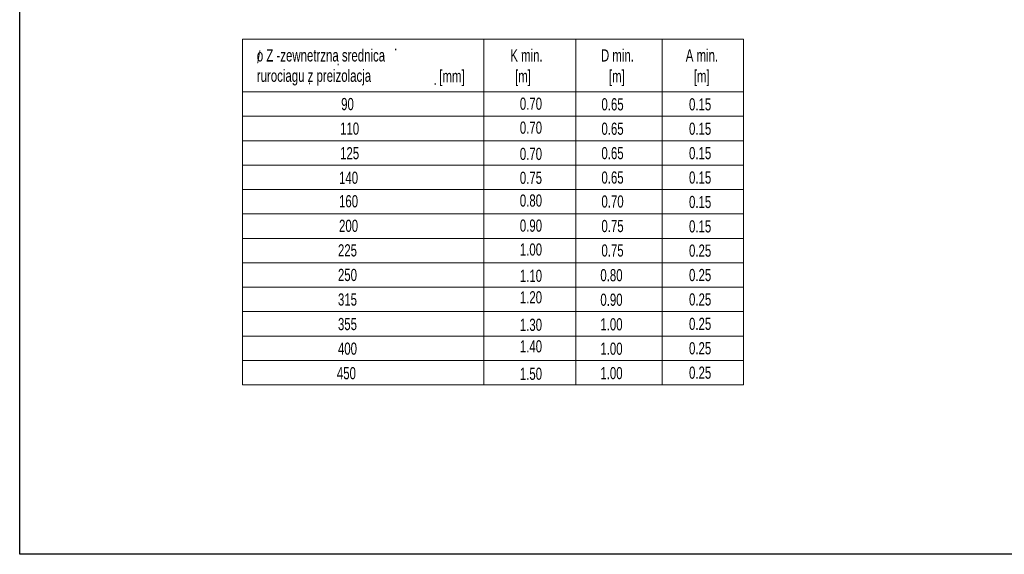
# Model space of a CAD drawing. Header units: millimetres. Extents: x -13172 to 86547, y 20 to 116183.
# Tile 34 of 52: x 4398 to 6819, y 61825 to 63139. Entities that reach past the tile are written whole.
import ezdxf

# ---------------------------------------------------------------- set-up
doc = ezdxf.new("R2010")
doc.units = ezdxf.units.MM
doc.header["$LTSCALE"] = 0.7
doc.layers.get('0').update_dxf_attribs({"lineweight": 15})
doc.layers.add('0000_NIEDRUK', color=3, linetype='Continuous', lineweight=25, plot=False)
doc.layers.add('1', color=2, linetype='Continuous')

msp = doc.modelspace()

# ---------------------------------------------------------------- linework, layer by layer
for p, q in [((4945.51, 63091.428), (4945.51, 62961.661)), ((6177.154, 63091.428), (4945.51, 63091.428)), ((5539.229, 63091.428), (5539.229, 62961.661)), ((5765.112, 63091.428), (5765.112, 62961.661)), ((5977.862, 63091.428), (5977.862, 62961.661)), ((6177.154, 62961.661), (6177.154, 63091.428)), ((4945.51, 62961.661), (6177.154, 62961.661)), ((4945.51, 62961.661), (4945.51, 62901.661)), ((5539.229, 62961.661), (5539.229, 62901.661)), ((5765.112, 62961.661), (5765.112, 62901.661)), ((5977.862, 62961.661), (5977.862, 62901.661)), ((6177.154, 62961.661), (6177.154, 62901.661)), ((4945.51, 62901.661), (6177.154, 62901.661)), ((4945.51, 62901.661), (4945.51, 62841.661)), ((5539.229, 62901.661), (5539.229, 62841.661)), ((5765.112, 62901.661), (5765.112, 62841.661)), ((5977.862, 62901.661), (5977.862, 62841.661)), ((6177.154, 62901.661), (6177.154, 62841.661)), ((4945.51, 62841.661), (6177.154, 62841.661)), ((4945.51, 62841.661), (4945.51, 62781.661)), ((5539.229, 62841.661), (5539.229, 62781.661)), ((5765.112, 62841.661), (5765.112, 62781.661)), ((5977.862, 62841.661), (5977.862, 62781.661)), ((6177.154, 62841.661), (6177.154, 62781.661)), ((4945.51, 62781.661), (6177.154, 62781.661)), ((4945.51, 62781.661), (4945.51, 62721.661)), ((5539.229, 62781.661), (5539.229, 62721.661)), ((5765.112, 62781.661), (5765.112, 62721.661)), ((5977.862, 62781.661), (5977.862, 62721.661)), ((6177.154, 62781.661), (6177.154, 62721.661)), ((4945.51, 62721.661), (6177.154, 62721.661)), ((4945.51, 62721.661), (4945.51, 62661.661)), ((5539.229, 62721.661), (5539.229, 62661.661)), ((5765.112, 62721.661), (5765.112, 62661.661)), ((5977.862, 62721.661), (5977.862, 62661.661)), ((6177.154, 62721.661), (6177.154, 62661.661)), ((4945.51, 62661.661), (6177.154, 62661.661)), ((4945.51, 62661.661), (4945.51, 62601.661)), ((5539.229, 62661.661), (5539.229, 62601.661)), ((5765.112, 62661.661), (5765.112, 62601.661)), ((5977.862, 62661.661), (5977.862, 62601.661)), ((6177.154, 62661.661), (6177.154, 62601.661)), ((4945.51, 62601.661), (6177.154, 62601.661)), ((4945.51, 62601.661), (4945.51, 62541.661)), ((5539.229, 62601.661), (5539.229, 62541.661)), ((5765.112, 62601.661), (5765.112, 62541.661)), ((5977.862, 62601.661), (5977.862, 62541.661)), ((6177.154, 62601.661), (6177.154, 62541.661)), ((4945.51, 62541.661), (6177.154, 62541.661)), ((4945.51, 62541.661), (4945.51, 62481.661)), ((5539.229, 62541.661), (5539.229, 62481.661)), ((5765.112, 62541.661), (5765.112, 62481.661)), ((5977.862, 62541.661), (5977.862, 62481.661)), ((6177.154, 62541.661), (6177.154, 62481.661)), ((4945.51, 62481.661), (6177.154, 62481.661)), ((4945.51, 62481.661), (4945.51, 62421.661)), ((5539.229, 62481.661), (5539.229, 62421.661)), ((5765.112, 62481.661), (5765.112, 62421.661)), ((5977.862, 62481.661), (5977.862, 62421.661)), ((6177.154, 62481.661), (6177.154, 62421.661)), ((4945.51, 62421.661), (6177.154, 62421.661)), ((4945.51, 62421.661), (4945.51, 62361.661)), ((5539.229, 62421.661), (5539.229, 62361.661)), ((5765.112, 62421.661), (5765.112, 62361.661)), ((5977.862, 62421.661), (5977.862, 62361.661)), ((6177.154, 62421.661), (6177.154, 62361.661)), ((4945.51, 62361.661), (6177.154, 62361.661)), ((4945.51, 62361.661), (4945.51, 62301.661)), ((5539.229, 62361.661), (5539.229, 62301.661)), ((5765.112, 62361.661), (5765.112, 62301.661)), ((5977.862, 62361.661), (5977.862, 62301.661)), ((6177.154, 62361.661), (6177.154, 62301.661)), ((4945.51, 62301.661), (6177.154, 62301.661)), ((4945.51, 62301.661), (4945.51, 62241.661)), ((5539.229, 62301.661), (5539.229, 62241.661)), ((5765.112, 62301.661), (5765.112, 62241.661)), ((5977.862, 62301.661), (5977.862, 62241.661)), ((6177.154, 62301.661), (6177.154, 62241.661)), ((4945.51, 62241.661), (6177.154, 62241.661))]:
    msp.add_line(p, q)
at = {"layer": '0000_NIEDRUK'}
msp.add_lwpolyline([(4397.823, 65016.813), (10642.02, 65016.813), (10642.02, 61825.18), (4397.823, 61825.18)], close=True, dxfattribs=at)

# ---------------------------------------------------------------- texts
at = {"layer": '1', "color": 7, "width": 0.7}
for s, p in [('o Z -zewnetrzna srednica', (4980.925, 63036.376)), ('.', (5318.43, 63063.466)), ('K min.', (5603.987, 63036.376)), ('D min.', (5826.942, 63036.376)), ('A min.', (6035.495, 63036.376)), ('/', (4981.826, 63032.279)), ('rurociagu z preizolacja', (4980.925, 62986.376)), ('.', (5176.878, 63026.709)), ('[mm]', (5429.511, 62985.255)), ('[m]', (5615.792, 62985.255)), ('[m]', (5846.617, 62985.255)), ('[m]', (6055.17, 62985.255)), ('.', (5106.66, 62979.928)), ('.', (5415.399, 62978.814)), ('90', (5188.213, 62916.773)), ('0.70', (5627.514, 62917.607)), ('0.65', (5828.149, 62916.192)), ('0.15', (6043.525, 62916.192)), ('110', (5185.587, 62856.403)), ('0.70', (5627.514, 62858.861)), ('0.65', (5828.149, 62856.192)), ('0.15', (6043.525, 62856.192)), ('125', (5185.587, 62796.033)), ('0.70', (5627.514, 62794.284)), ('0.65', (5828.149, 62796.192)), ('0.15', (6043.525, 62796.192)), ('140', (5182.96, 62735.662)), ('0.75', (5627.514, 62735.538)), ('0.65', (5828.149, 62736.192)), ('0.15', (6043.525, 62736.192)), ('160', (5182.96, 62677.917)), ('0.80', (5627.514, 62679.707)), ('0.70', (5828.149, 62677.336)), ('0.15', (6043.525, 62676.192)), ('200', (5182.96, 62617.547)), ('0.90', (5627.514, 62618.046)), ('0.75', (5828.149, 62616.966)), ('0.15', (6043.525, 62616.192)), ('225', (5180.333, 62557.176)), ('1.00', (5627.514, 62559.3)), ('0.75', (5828.149, 62556.966)), ('0.25', (6043.525, 62556.595)), ('250', (5180.333, 62496.806)), ('1.10', (5627.514, 62494.723)), ('0.80', (5825.522, 62496.225)), ('0.25', (6043.525, 62496.595)), ('315', (5180.333, 62436.436)), ('1.20', (5627.514, 62441.807)), ('0.90', (5825.522, 62435.855)), ('0.25', (6043.525, 62436.595)), ('355', (5180.333, 62376.066)), ('1.30', (5627.514, 62374.315)), ('1.00', (5825.522, 62375.485)), ('0.25', (6043.525, 62376.595)), ('400', (5180.333, 62315.695)), ('1.40', (5627.514, 62321.4)), ('1.00', (5825.522, 62315.485)), ('0.25', (6043.525, 62316.595)), ('450', (5177.707, 62255.325)), ('1.50', (5627.514, 62253.908)), ('1.00', (5825.522, 62255.485)), ('0.25', (6043.525, 62256.595))]:
    msp.add_text(s, height=30, dxfattribs=at).set_placement(p)

doc.saveas('drawing.dxf')
